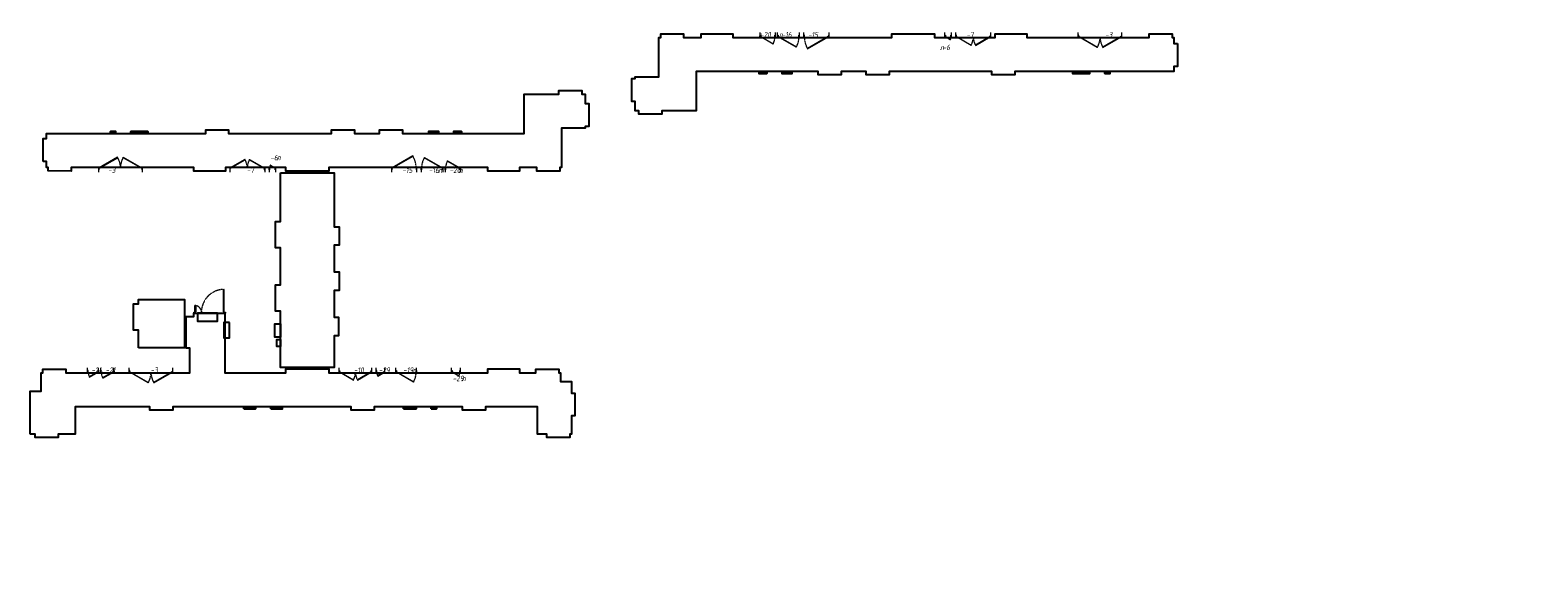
# Model space of a CAD drawing. Header units: millimetres. Extents: x -525784 to 178656, y -69521 to 385150.
# Tile 1 of 256: x -525784 to -456818, y 347175 to 372151. Entities that reach past the tile are written whole.
import ezdxf
from ezdxf import colors
from ezdxf.entities.mleader import LeaderData, LeaderLine
from ezdxf.math import Vec2, Vec3

# ---------------------------------------------------------------- set-up
doc = ezdxf.new("R2010")
doc.units = ezdxf.units.MM
doc.linetypes.add('-D1-02х01', pattern=[3, 2, -1])
doc.linetypes.add('DASHDOT', pattern=[25.4, 12.7, -6.35, 0, -6.35])
doc.layers.get('Defpoints').update_dxf_attribs({"color": 31})
for name, color, linetype, lineweight in [('A-DOOR', 7, 'Continuous', 5), ('A-DOOR-IDEN', 7, 'Continuous', 9), ('dim_razv', 93, 'DASHDOT', 9), ('wall_new', 152, 'Continuous', 30)]:
    doc.layers.add(name, color=color, linetype=linetype, lineweight=lineweight)
doc.styles.add('fl_iso paper', font='isocpeur.ttf', dxfattribs={"width": 0.8, "oblique": 10})
doc.styles.add('In tre', font='isocpeur.ttf', dxfattribs={"width": 0.8, "oblique": 10})

# ---------------------------------------------------------------- blocks, each defined once
blk = doc.blocks.new('A_MEQ_DoorWall - ОВ-7409601-50_AS_M_L24')
at = {"layer": 'A-DOOR'}
for p, q in [((-875, 100), (-875, -100)), ((-850, 100), (-865, 100)), ((-865, 100), (-865, 20)), ((-865, 20), (-850, 20)), ((-6, 587), (-850, 100)), ((-850, 20), (-850, 100)), ((-850, 100), (-840, 83)), ((-840, 83), (4, 570)), ((4, 570), (-6, 587)), ((246, 570), (256, 587)), ((1090, 83), (246, 570)), ((256, 587), (1100, 100)), ((1100, 100), (1090, 83)), ((1115, 100), (1100, 100)), ((1100, 100), (1100, 20)), ((1100, 20), (1115, 20)), ((1115, 20), (1115, 100)), ((1125, 100), (1125, -100))]:
    blk.add_line(p, q, dxfattribs=at)
for centre in [(-855, 100), (1105, 100)]:
    blk.add_arc(centre, 5, 0, 180, dxfattribs=at)
at = {"layer": 'A-DOOR', "linetype": '-D1-02х01'}
for centre, start, end in [((-850, 100), 360, 30), ((1100, 100), 150, 180)]:
    blk.add_arc(centre, 975, start, end, dxfattribs=at)
blk = doc.blocks.new('A_MEQ_DoorWall - ОВ-7378684-50_AS_M_L24')
at = {"layer": 'A-DOOR'}
for p, q in [((-875, 100), (-875, -100)), ((-850, 100), (-865, 100)), ((-865, 100), (-865, 20)), ((-865, 20), (-850, 20)), ((-6, 587), (-850, 100)), ((-850, 20), (-850, 100)), ((-850, 100), (-840, 83)), ((-840, 83), (4, 570)), ((4, 570), (-6, 587)), ((246, 570), (256, 587)), ((1090, 83), (246, 570)), ((256, 587), (1100, 100)), ((1100, 100), (1090, 83)), ((1115, 100), (1100, 100)), ((1100, 100), (1100, 20)), ((1100, 20), (1115, 20)), ((1115, 20), (1115, 100)), ((1125, 100), (1125, -100))]:
    blk.add_line(p, q, dxfattribs=at)
for centre in [(-855, 100), (1105, 100)]:
    blk.add_arc(centre, 5, 0, 180, dxfattribs=at)
at = {"layer": 'A-DOOR', "linetype": '-D1-02х01'}
for centre, start, end in [((-850, 100), 360, 30), ((1100, 100), 150, 180)]:
    blk.add_arc(centre, 975, start, end, dxfattribs=at)
blk = doc.blocks.new('A_MEQ_DoorWall - ОВ-7378455-50_AS_M_L24')
at = {"layer": 'A-DOOR'}
for p, q in [((-450, 100), (-450, -100)), ((-425, 100), (-440, 100)), ((-440, 100), (-440, 20)), ((-440, 20), (-425, 20)), ((528, 650), (-425, 100)), ((-425, 20), (-425, 100)), ((-425, 100), (-415, 83)), ((-415, 83), (538, 633)), ((538, 633), (528, 650)), ((690, 100), (675, 100)), ((675, 100), (675, 20)), ((675, 20), (690, 20)), ((690, 20), (690, 100)), ((700, 100), (700, -100))]:
    blk.add_line(p, q, dxfattribs=at)
blk.add_arc((-430, 100), 5, 0, 180, dxfattribs=at)
at = {"layer": 'A-DOOR', "linetype": '-D1-02х01'}
blk.add_arc((-425, 100), 1100, 360, 30, dxfattribs=at)
blk = doc.blocks.new('A_DOR_Door - INT_1_Double_50_1450Wx2200_ЛК-7188262-50_AS_M_L24')
at = {"layer": 'A-DOOR'}
for p, q in [((-725, -50), (-658, -50)), ((-725, -100), (-725, -50)), ((-680, -100), (-725, -100)), ((-680, -92), (-680, -100)), ((-670, -92), (-680, -92)), ((-670, -58), (-670, -92)), ((-658, -58), (-670, -58)), ((-670, -100), (-670, -1140)), ((-660, -100), (-670, -100)), ((-670, -100), (-670, -190)), ((-670, -190), (-670, -1050)), ((-660, -115), (-660, -100)), ((-620, -115), (-660, -115)), ((-658, -50), (-658, -58)), ((-620, -190), (-620, -115)), ((-620, -1050), (-620, -190)), ((620, -115), (660, -115)), ((620, -190), (620, -115)), ((620, -310), (620, -190)), ((620, -385), (620, -310)), ((660, -385), (620, -385)), ((658, -50), (725, -50)), ((658, -58), (658, -50)), ((670, -58), (658, -58)), ((660, -100), (670, -100)), ((660, -115), (660, -100)), ((660, -400), (660, -385)), ((670, -400), (660, -400)), ((670, -92), (670, -58)), ((680, -92), (670, -92)), ((670, -100), (670, -400)), ((670, -100), (670, -190)), ((670, -190), (670, -310)), ((670, -310), (670, -400)), ((680, -100), (680, -92)), ((725, -100), (680, -100)), ((725, -50), (725, -100)), ((-670, -1050), (-670, -1140)), ((-670, -1140), (-660, -1140)), ((-660, -1140), (-660, -1125)), ((-660, -1125), (-620, -1125)), ((-620, -1125), (-620, -1050))]:
    blk.add_line(p, q, dxfattribs=at)
at = {"layer": 'A-DOOR', "linetype": '-D1-02х01'}
for centre, radius, start, end in [((-670, -100), 1040, 270, 0), ((670, -100), 300, 180, 270)]:
    blk.add_arc(centre, radius, start, end, dxfattribs=at)
blk = doc.blocks.new('A_MEQ_DoorWall - ОВ-7378638-50_AS_M_L24')
at = {"layer": 'A-DOOR'}
for p, q in [((-350, -100), (-350, 100)), ((600, -100), (600, 100)), ((-340, -20), (-325, -20)), ((-340, -100), (-340, -20)), ((-325, -100), (-340, -100)), ((-325, -20), (-325, -100)), ((-325, -100), (-315, -83)), ((454, -550), (-325, -100)), ((-315, -83), (464, -533)), ((464, -533), (454, -550)), ((575, -20), (590, -20)), ((575, -100), (575, -20)), ((590, -100), (575, -100)), ((590, -20), (590, -100))]:
    blk.add_line(p, q, dxfattribs=at)
blk.add_arc((-330, -100), 5, 180, 0, dxfattribs=at)
at = {"layer": 'A-DOOR', "linetype": '-D1-02х01'}
blk.add_arc((-325, -100), 900, 330, 0, dxfattribs=at)
blk = doc.blocks.new('A_MEQ_DoorWall - ОВ-7378369-50_AS_M_L24')
at = {"layer": 'A-DOOR'}
for p, q in [((-75, 100), (-75, -100)), ((-50, 100), (-65, 100)), ((-65, 100), (-65, 20)), ((-65, 20), (-50, 20)), ((253, 275), (-50, 100)), ((-50, 20), (-50, 100)), ((-50, 100), (-40, 83)), ((-40, 83), (263, 258)), ((263, 258), (253, 275)), ((315, 100), (300, 100)), ((300, 100), (300, 20)), ((300, 20), (315, 20)), ((315, 20), (315, 100)), ((325, 100), (325, -100))]:
    blk.add_line(p, q, dxfattribs=at)
blk.add_arc((-55, 100), 5, 0, 180, dxfattribs=at)
at = {"layer": 'A-DOOR', "linetype": '-D1-02х01'}
blk.add_arc((-50, 100), 350, 360, 30, dxfattribs=at)
blk = doc.blocks.new('A_MEQ_DoorWall - ОВ-7378321-50_AS_M_L24')
at = {"layer": 'A-DOOR'}
for p, q in [((-625, -100), (-625, 100)), ((875, -100), (875, 100)), ((-615, -20), (-600, -20)), ((-615, -100), (-615, -20)), ((-600, -100), (-615, -100)), ((-600, -20), (-600, -100)), ((-600, -100), (-590, -83)), ((28, -463), (-600, -100)), ((-590, -83), (38, -445)), ((38, -445), (28, -463)), ((840, -83), (212, -445)), ((212, -445), (222, -463)), ((222, -463), (850, -100)), ((850, -100), (840, -83)), ((850, -20), (865, -20)), ((850, -100), (850, -20)), ((865, -100), (850, -100)), ((865, -20), (865, -100))]:
    blk.add_line(p, q, dxfattribs=at)
for centre, end in [((-605, -100), 0), ((855, -100), 360)]:
    blk.add_arc(centre, 5, 180, end, dxfattribs=at)
at = {"layer": 'A-DOOR', "linetype": '-D1-02х01'}
for centre, start, end in [((-600, -100), 330, 0), ((850, -100), 180, 210)]:
    blk.add_arc(centre, 725, start, end, dxfattribs=at)
blk = doc.blocks.new('A_MEQ_DoorWall - ОВ-7378229-50_AS_M_L24')
at = {"layer": 'A-DOOR'}
for p, q in [((-175, 100), (-175, -100)), ((-150, 100), (-165, 100)), ((-165, 100), (-165, 20)), ((-165, 20), (-150, 20)), ((326, 375), (-150, 100)), ((-150, 20), (-150, 100)), ((-150, 100), (-140, 83)), ((-140, 83), (336, 358)), ((336, 358), (326, 375)), ((415, 100), (400, 100)), ((400, 100), (400, 20)), ((400, 20), (415, 20)), ((415, 20), (415, 100)), ((425, 100), (425, -100))]:
    blk.add_line(p, q, dxfattribs=at)
blk.add_arc((-155, 100), 5, 0, 180, dxfattribs=at)
at = {"layer": 'A-DOOR', "linetype": '-D1-02х01'}
blk.add_arc((-150, 100), 550, 360, 30, dxfattribs=at)
blk = doc.blocks.new('A_MEQ_DoorWall - ОВ-7378271-50_AS_M_L24')
at = {"layer": 'A-DOOR'}
for p, q in [((-125, 100), (-125, -100)), ((-100, 100), (-115, 100)), ((-115, 100), (-115, 20)), ((-115, 20), (-100, 20)), ((290, 325), (-100, 100)), ((-100, 20), (-100, 100)), ((-100, 100), (-90, 83)), ((-90, 83), (300, 308)), ((300, 308), (290, 325)), ((365, 100), (350, 100)), ((350, 100), (350, 20)), ((350, 20), (365, 20)), ((365, 20), (365, 100)), ((375, 100), (375, -100))]:
    blk.add_line(p, q, dxfattribs=at)
blk.add_arc((-105, 100), 5, 0, 180, dxfattribs=at)
at = {"layer": 'A-DOOR', "linetype": '-D1-02х01'}
blk.add_arc((-100, 100), 450, 360, 30, dxfattribs=at)
blk = doc.blocks.new('A_MEQ_DoorWall - ОВ-7378509-50_AS_M_L24')
at = {"layer": 'A-DOOR'}
for p, q in [((-375, -100), (-375, 100)), ((625, -100), (625, 100)), ((-365, -20), (-350, -20)), ((-365, -100), (-365, -20)), ((-350, -100), (-365, -100)), ((-350, -20), (-350, -100)), ((-350, -100), (-340, -83)), ((473, -575), (-350, -100)), ((-340, -83), (483, -558)), ((483, -558), (473, -575)), ((600, -20), (615, -20)), ((600, -100), (600, -20)), ((615, -100), (600, -100)), ((615, -20), (615, -100))]:
    blk.add_line(p, q, dxfattribs=at)
blk.add_arc((-355, -100), 5, 180, 0, dxfattribs=at)
at = {"layer": 'A-DOOR', "linetype": '-D1-02х01'}
blk.add_arc((-350, -100), 950, 330, 0, dxfattribs=at)
blk = doc.blocks.new('A_MEQ_DoorWall - ОВ-7378552-50_AS_M_L24')
at = {"layer": 'A-DOOR'}
for p, q in [((-225, -100), (-225, 100)), ((475, -100), (475, 100)), ((-215, -20), (-200, -20)), ((-215, -100), (-215, -20)), ((-200, -100), (-215, -100)), ((-200, -20), (-200, -100)), ((-200, -100), (-190, -83)), ((363, -425), (-200, -100)), ((-190, -83), (373, -408)), ((373, -408), (363, -425)), ((450, -20), (465, -20)), ((450, -100), (450, -20)), ((465, -100), (450, -100)), ((465, -20), (465, -100))]:
    blk.add_line(p, q, dxfattribs=at)
blk.add_arc((-205, -100), 5, 180, 0, dxfattribs=at)
at = {"layer": 'A-DOOR', "linetype": '-D1-02х01'}
blk.add_arc((-200, -100), 650, 330, 0, dxfattribs=at)
blk = doc.blocks.new('A_MEQ_DoorWall - ОВ-7418470-50_AS_M_L24')
at = {"layer": 'A-DOOR'}
for p, q in [((-675, 100), (-675, -100)), ((-650, 100), (-665, 100)), ((-665, 100), (-665, 20)), ((-665, 20), (-650, 20)), ((21, 487), (-650, 100)), ((-650, 20), (-650, 100)), ((-650, 100), (-640, 83)), ((-640, 83), (31, 470)), ((31, 470), (21, 487)), ((219, 470), (229, 487)), ((890, 83), (219, 470)), ((229, 487), (900, 100)), ((900, 100), (890, 83)), ((915, 100), (900, 100)), ((900, 100), (900, 20)), ((900, 20), (915, 20)), ((915, 20), (915, 100)), ((925, 100), (925, -100))]:
    blk.add_line(p, q, dxfattribs=at)
for centre in [(-655, 100), (905, 100)]:
    blk.add_arc(centre, 5, 0, 180, dxfattribs=at)
at = {"layer": 'A-DOOR', "linetype": '-D1-02х01'}
for centre, start, end in [((-650, 100), 360, 30), ((900, 100), 150, 180)]:
    blk.add_arc(centre, 775, start, end, dxfattribs=at)
blk = doc.blocks.new('A_MEQ_DoorWall - ОВ-7378412-50_AS_M_L24')
at = {"layer": 'A-DOOR'}
for p, q in [((-25, -100), (-25, 100)), ((275, -100), (275, 100)), ((-15, -20), (0, -20)), ((-15, -100), (-15, -20)), ((0, -100), (-15, -100)), ((0, -20), (0, -100)), ((0, -100), (10, -83)), ((217, -225), (0, -100)), ((10, -83), (227, -208)), ((227, -208), (217, -225)), ((250, -20), (265, -20)), ((250, -100), (250, -20)), ((265, -100), (250, -100)), ((265, -20), (265, -100))]:
    blk.add_line(p, q, dxfattribs=at)
blk.add_arc((-5, -100), 5, 180, 0, dxfattribs=at)
at = {"layer": 'A-DOOR', "linetype": '-D1-02х01'}
blk.add_arc((0, -100), 250, 330, 0, dxfattribs=at)
blk = doc.blocks.new('A_MEQ_DoorWall - ОВ-7421156-50_AS_M_L24')
at = {"layer": 'A-DOOR'}
for p, q in [((-75, -100), (-75, 100)), ((325, -100), (325, 100)), ((-65, -20), (-50, -20)), ((-65, -100), (-65, -20)), ((-50, -100), (-65, -100)), ((-50, -20), (-50, -100)), ((-50, -100), (-40, -83)), ((253, -275), (-50, -100)), ((-40, -83), (263, -258)), ((263, -258), (253, -275)), ((300, -20), (315, -20)), ((300, -100), (300, -20)), ((315, -100), (300, -100)), ((315, -20), (315, -100))]:
    blk.add_line(p, q, dxfattribs=at)
blk.add_arc((-55, -100), 5, 180, 0, dxfattribs=at)
at = {"layer": 'A-DOOR', "linetype": '-D1-02х01'}
blk.add_arc((-50, -100), 350, 330, 0, dxfattribs=at)

msp = doc.modelspace()

# ---------------------------------------------------------------- linework, layer by layer
for points in [[(-517214.6, 359194.2), (-518124.6, 359194.2), (-518124.6, 358827.9), (-517214.6, 358827.9)], [(-516673.1, 358774.2), (-516924.3, 358774.2), (-516924.3, 358064.1), (-516673.1, 358064.1)], [(-514334.4, 358105), (-514591.5, 358105), (-514591.5, 358715), (-514334.4, 358715)], [(-514334.4, 357664.8), (-514501.6, 357664.8), (-514501.6, 357990.8), (-514334.4, 357990.8)]]:
    msp.add_lwpolyline(points, close=True)
at = {"layer": 'Defpoints'}
for points in [[(-473304.5, 371539.3), (-473304.5, 370489.3), (-473462.1, 370489.3), (-473462.1, 370259.3), (-480742.1, 370259.3), (-480742.1, 370101.6), (-481792.1, 370101.6), (-481792.1, 370259.3), (-486492.1, 370259.3), (-486492.1, 370100.4), (-487542.1, 370100.7), (-487542.1, 370259.3), (-488692.1, 370259.3), (-488692.1, 370101.6), (-489742.1, 370101.7), (-489742.1, 370259.3), (-495312.1, 370259.3), (-495312.1, 368459.3), (-496892.1, 368459.3), (-496892.1, 368299.3), (-497942.1, 368299.3), (-497942.1, 368459.3), (-498102.1, 368459.3), (-498102.1, 368889.3), (-498262.1, 368889.3), (-498262.1, 369939.3), (-498102.1, 369939.3), (-498102.1, 370019.3), (-497022.1, 370019.3), (-497022.1, 371819.3), (-496942.1, 371819.3), (-496942.1, 371979.3), (-495892.1, 371979.4), (-495892.1, 371819.3), (-495092.1, 371819.3), (-495092.1, 371989.3), (-493642.1, 371989.3), (-493642.1, 371819.3), (-486372.1, 371819.3), (-486372.1, 371989.4), (-484412.1, 371989.4), (-484412.1, 371819.3), (-481641.3, 371819.3), (-481642.9, 371989.3), (-480192.1, 371989.3), (-480192.1, 371819.3), (-474592.1, 371819.3), (-474592.1, 371979.5), (-473542.1, 371979.2), (-473542.1, 371819.3), (-473462.1, 371819.3), (-473462.1, 371539.3)], [(-525191.9, 366144.2), (-525191.9, 367194.2), (-525034.3, 367194.2), (-525034.3, 367424.2), (-517754.4, 367424.2), (-517754.4, 367581.9), (-516704.4, 367581.9), (-516704.4, 367424.2), (-512004.4, 367424.2), (-512004.4, 367583.1), (-510954.4, 367582.8), (-510954.4, 367424.2), (-509804.4, 367424.2), (-509804.4, 367581.9), (-508754.4, 367581.8), (-508754.4, 367424.2), (-503184.4, 367424.2), (-503184.4, 369224.2), (-501604.4, 369224.2), (-501604.4, 369384.2), (-500554.4, 369384.2), (-500554.4, 369224.2), (-500394.4, 369224.2), (-500394.4, 368794.2), (-500234.4, 368794.2), (-500234.4, 367744.2), (-500394.4, 367744.2), (-500394.4, 367664.2), (-501474.4, 367664.2), (-501474.4, 365864.2), (-501554.4, 365864.2), (-501554.4, 365704.2), (-502604.4, 365704.2), (-502604.4, 365864.2), (-503404.4, 365864.2), (-503404.4, 365694.2), (-504854.4, 365694.2), (-504854.4, 365864.2), (-512124.4, 365864.2), (-512124.4, 365694.1), (-514084.4, 365694.1), (-514084.4, 365864.2), (-516855.2, 365864.2), (-516853.6, 365694.2), (-518304.4, 365694.2), (-518304.4, 365864.2), (-523904.4, 365864.2), (-523904.4, 365704), (-524954.4, 365704.3), (-524954.4, 365864.2), (-525034.4, 365864.2), (-525034.4, 366144.2)], [(-514334.4, 365624.2), (-511874.4, 365624.2), (-511874.4, 363154.2), (-511654.4, 363154.2), (-511654.4, 362304.2), (-511874.4, 362304.2), (-511874.4, 361084.2), (-511654.4, 361084.2), (-511654.4, 360234.2), (-511874.4, 360234.2), (-511874.4, 359014.2), (-511674.4, 359014.2), (-511674.4, 358164.2), (-511874.4, 358164.2), (-511874.4, 356714.2), (-514334.4, 356714.2), (-514334.4, 359294.2), (-514554.4, 359294.2), (-514554.4, 360494.2), (-514334.4, 360494.2), (-514334.4, 362194.2), (-514554.4, 362194.2), (-514554.4, 363394.2), (-514334.4, 363394.2)], [(-520834.4, 357614.2), (-520834.4, 358419.2), (-521054.4, 358419.2), (-521054.4, 359619.2), (-520834.4, 359619.2), (-520834.4, 359824.2), (-519924.4, 359824.2), (-519924.4, 359824.2), (-518724.4, 359824.2), (-518724.4, 357614.2)], [(-525784.4, 353664.2), (-525784.4, 354344.2), (-525784.4, 354344.2), (-525784.4, 355394.2), (-525784.4, 355394.2), (-525784.4, 355624.2), (-525284.4, 355624.2), (-525284.4, 356474.2), (-525204.4, 356474.2), (-525204.4, 356634.2), (-524154.4, 356634.2), (-524154.4, 356474.2), (-518484.4, 356474.2), (-518484.4, 357594.2), (-518654.4, 357594.2), (-518654.4, 359044.2), (-518304.4, 359044.2), (-518304.4, 359194.2), (-516874.4, 359194.2), (-516874.4, 356474.2), (-514084.4, 356474.2), (-514084.4, 356646.4), (-512124.4, 356646.2), (-512124.4, 356473.9), (-504854.4, 356474.2), (-504854.4, 356644.2), (-503404.4, 356644.2), (-503404.4, 356474.2), (-502654.4, 356474.2), (-502654.4, 356634.2), (-501604.4, 356634.2), (-501604.4, 356474.2), (-501524.4, 356474.2), (-501524.4, 356074.2), (-501024.4, 356074.2), (-501024.4, 355544.2), (-500864.4, 355544.2), (-500864.4, 354494.2), (-501024.4, 354494.2), (-501024.4, 353664.2), (-501104.4, 353664.2), (-501104.4, 353504.4), (-502154.4, 353504.1), (-502154.4, 353664.2), (-502584.4, 353664.2), (-502584.4, 354694.2), (-502574.4, 354694.2), (-502574.4, 354914.2), (-504954.4, 354914.2), (-504954.4, 354754.5), (-506004.4, 354754.5), (-506004.4, 354914.2), (-510044.4, 354914.2), (-510044.4, 354753.7), (-511094.4, 354753.7), (-511094.4, 354914.2), (-519254.4, 354914.2), (-519254.4, 354755.9), (-520304.4, 354755.9), (-520304.4, 354914.2), (-523724.4, 354914.2), (-523724.4, 353664.2), (-524504.4, 353664.2), (-524504.4, 353504.2), (-525554.4, 353504.2), (-525554.4, 353664.2)]]:
    msp.add_lwpolyline(points, close=True, dxfattribs=at)
at = {"layer": 'wall_new', "color": 212, "lineweight": 30, "true_color": 0xb800b8}
for points in [[(-492092.1, 370239.3), (-492442.1, 370239.3), (-492442.1, 370164.3), (-492092.1, 370164.3)], [(-490942.1, 370239.3), (-491392.1, 370239.3), (-491392.1, 370164.3), (-490942.1, 370164.3)], [(-477322.1, 370239.3), (-478092.1, 370239.3), (-478092.1, 370164.3), (-477322.1, 370164.3)], [(-476392.1, 370239.3), (-476622.1, 370239.3), (-476622.1, 370164.3), (-476392.1, 370164.3)], [(-522104.4, 367444.2), (-521874.4, 367444.2), (-521874.4, 367519.2), (-522104.4, 367519.2)], [(-521174.4, 367444.2), (-520404.4, 367444.2), (-520404.4, 367519.2), (-521174.4, 367519.2)], [(-507554.4, 367444.2), (-507104.4, 367444.2), (-507104.4, 367519.2), (-507554.4, 367519.2)], [(-506404.4, 367444.2), (-506054.4, 367444.2), (-506054.4, 367519.2), (-506404.4, 367519.2)], [(-516004.4, 354819.2), (-515479.4, 354819.2), (-515479.4, 354894.2), (-516004.4, 354894.2)], [(-514779.4, 354819.2), (-514254.4, 354819.2), (-514254.4, 354894.2), (-514779.4, 354894.2)], [(-508704.4, 354819.2), (-508134.4, 354819.2), (-508134.4, 354894.2), (-508704.4, 354894.2)], [(-507434.4, 354819.2), (-507204.4, 354819.2), (-507204.4, 354894.2), (-507434.4, 354894.2)]]:
    msp.add_lwpolyline(points, close=True, dxfattribs=at)

# ---------------------------------------------------------------- block references
at = {"layer": 'A-DOOR', "color": 8, "true_color": 0x7f7f7f}
for name, p in [('A_MEQ_DoorWall - ОВ-7378552-50_AS_M_L24', (-492167.1, 371939.3)), ('A_MEQ_DoorWall - ОВ-7378509-50_AS_M_L24', (-491217.1, 371939.3)), ('A_MEQ_DoorWall - ОВ-7378412-50_AS_M_L24', (-483917.1, 371939.3)), ('A_MEQ_DoorWall - ОВ-7378684-50_AS_M_L24', (-521779.4, 365744.2)), ('A_MEQ_DoorWall - ОВ-7418470-50_AS_M_L24', (-515979.4, 365744.2)), ('A_MEQ_DoorWall - ОВ-7378455-50_AS_M_L24', (-508804.4, 365744.2)), ('A_MEQ_DoorWall - ОВ-7378321-50_AS_M_L24', (-511029.4, 356594.2)), ('A_MEQ_DoorWall - ОВ-7378638-50_AS_M_L24', (-508704.4, 356594.2)), ('A_MEQ_DoorWall - ОВ-7421156-50_AS_M_L24', (-506429.4, 356594.2))]:
    msp.add_blockref(name, p, dxfattribs=at)
at = {"layer": 'A-DOOR', "color": 8, "true_color": 0x7f7f7f, "rotation": 180}
for name, p in [('A_MEQ_DoorWall - ОВ-7378455-50_AS_M_L24', (-489692.1, 371939.3)), ('A_MEQ_DoorWall - ОВ-7418470-50_AS_M_L24', (-482517.1, 371939.3)), ('A_MEQ_DoorWall - ОВ-7378684-50_AS_M_L24', (-476717.1, 371939.3)), ('A_MEQ_DoorWall - ОВ-7378509-50_AS_M_L24', (-507279.4, 365744.2)), ('A_MEQ_DoorWall - ОВ-7378412-50_AS_M_L24', (-514579.4, 365744.2)), ('A_MEQ_DoorWall - ОВ-7378552-50_AS_M_L24', (-506329.4, 365744.2)), ('A_DOR_Door - INT_1_Double_50_1450Wx2200_ЛК-7188262-50_AS_M_L24', (-517579.4, 359144.2)), ('A_MEQ_DoorWall - ОВ-7378271-50_AS_M_L24', (-522778.6, 356594.2)), ('A_MEQ_DoorWall - ОВ-7378229-50_AS_M_L24', (-522129.4, 356594.2)), ('A_MEQ_DoorWall - ОВ-7409601-50_AS_M_L24', (-520129.4, 356594.2)), ('A_MEQ_DoorWall - ОВ-7378369-50_AS_M_L24', (-509629.4, 356594.2))]:
    msp.add_blockref(name, p, dxfattribs=at)

# ---------------------------------------------------------------- texts
at = {"layer": 'A-DOOR-IDEN', "lineweight": 5, "char_height": 250, "style": 'fl_iso paper'}
for s, insert, width, attachment_point in [('л', (-492315.6, 371818.3), 150.316, 9), ('-20', (-491901, 371818.3), 372.785, 9), ('л', (-491365.6, 371818.3), 150.316, 9), ('-16', (-490951, 371818.3), 372.785, 9), ('-15', (-489737.9, 371818.3), 372.785, 9), ('-7', (-482622.5, 371818.3), 228.481, 9), ('-3', (-476280.6, 371818.3), 228.481, 9), ('л', (-483987.1, 371238.3), 150.316, 9), ('-6', (-483701, 371238.3), 372.785, 9), ('-6', (-514795.4, 366445.2), 372.785, 1), ('л', (-514509.3, 366445.2), 150.316, 1), ('-3', (-522215.8, 365865.2), 228.481, 1), ('-7', (-515873.9, 365865.2), 228.481, 1), ('-15', (-508758.5, 365865.2), 372.785, 1), ('-16', (-507545.4, 365865.2), 372.785, 1), ('л', (-507130.9, 365865.2), 150.316, 1), ('-20', (-506595.4, 365865.2), 372.785, 1), ('л', (-506180.9, 365865.2), 150.316, 1), ('-24', (-522983.5, 356715.2), 372.785, 1), ('-21', (-522333.5, 356715.2), 372.785, 1), ('-3', (-520273.9, 356715.2), 228.481, 1), ('-10', (-510973.9, 356715.2), 228.481, 1), ('-29', (-509833.5, 356715.2), 372.785, 1), ('-19', (-508720.4, 356715.2), 372.785, 1), ('л', (-508305.9, 356715.2), 150.316, 1), ('-29', (-506457.7, 356335.3), 372.785, 1), ('л', (-506043.2, 356335.3), 150.316, 1)]:
    msp.add_mtext(s, dxfattribs=dict(at, insert=insert, width=width, attachment_point=attachment_point))

# ---------------------------------------------------------------- leaders
at = {"layer": 'dim_razv', "color": 0, "linetype": 'ByBlock'}
ml = msp.add_multileader_mtext('Standard', dxfattribs=at)
ml.set_content('Окраска запотолочного пространства в белый цвет RAL9016', style='In tre')
ml.set_leader_properties()
ml.build(insert=Vec2(0, 0))
ml.multileader.update_dxf_attribs({"text_left_attachment_type": 6, "text_right_attachment_type": 6, "dogleg_length": 1, "arrow_head_size": 0, "scale": 50})
ctx = ml.context
ctx.base_point, ctx.scale, ctx.char_height, ctx.arrow_head_size, ctx.landing_gap_size, ctx.plane_origin = Vec3(-367167.1, 349251.8), 50, 150, 0, 4.5, Vec3(-369056.2, 345561.2)
ctx.left_attachment, ctx.right_attachment, ctx.text_align_type = 6, 6, 2
notes = []
notes.append((ctx, [(0, (1, 1, 0), (-364171.6, 349251.8), (-1, 0), 50, [(0, [(-363881.3, 347561.8)], 0, [])])]))
ctx.mtext.insert, ctx.mtext.width, ctx.mtext.alignment, ctx.mtext.flow_direction = Vec3(-364226.1, 349431.8), 3148.852, 3, 5
ml = msp.add_multileader_mtext('Standard', dxfattribs=at)
ml.set_content('Потолок подвесной, реечный\\Pрейка 50х50 белого цвета, шаг рейки 120-125мм', style='In tre')
ml.set_leader_properties()
ml.build(insert=Vec2(0, 0))
ml.multileader.update_dxf_attribs({"text_left_attachment_type": 6, "text_right_attachment_type": 6, "dogleg_length": 1, "arrow_head_size": 0, "scale": 50})
ctx = ml.context
ctx.base_point, ctx.scale, ctx.char_height, ctx.arrow_head_size, ctx.landing_gap_size, ctx.plane_origin = Vec3(-360037, 349410.3), 50, 150, 0, 4.5, Vec3(-367470.9, 347615.7)
ctx.left_attachment, ctx.right_attachment, ctx.text_align_type = 6, 6, 2
notes.append((ctx, [(0, (1, 1, 0), (-360087, 349410.3), (1, 0), 50, [(0, [(-361358.5, 347175.4), (-360006.5, 347425.4)], 0, [])])]))
ctx.mtext.insert, ctx.mtext.width, ctx.mtext.defined_height, ctx.mtext.alignment, ctx.mtext.flow_direction = Vec3(-357839.6, 349605.3), 2509.515, 696.6, 3, 5
for ctx, leaders in notes:
    for number, flags, end, landing, length, lines in leaders:
        leader = LeaderData()
        leader.index, (leader.has_last_leader_line, leader.has_dogleg_vector, leader.attachment_direction) = number, flags
        leader.last_leader_point, leader.dogleg_vector, leader.dogleg_length = Vec3(end), Vec3(landing), length
        for number, points, colour, breaks in lines:
            line = LeaderLine()
            line.index, line.vertices, line.color, line.breaks = number, Vec3.list(points), colors.encode_raw_color(colour), breaks
            leader.lines.append(line)
        ctx.leaders.append(leader)

doc.saveas('drawing.dxf')
